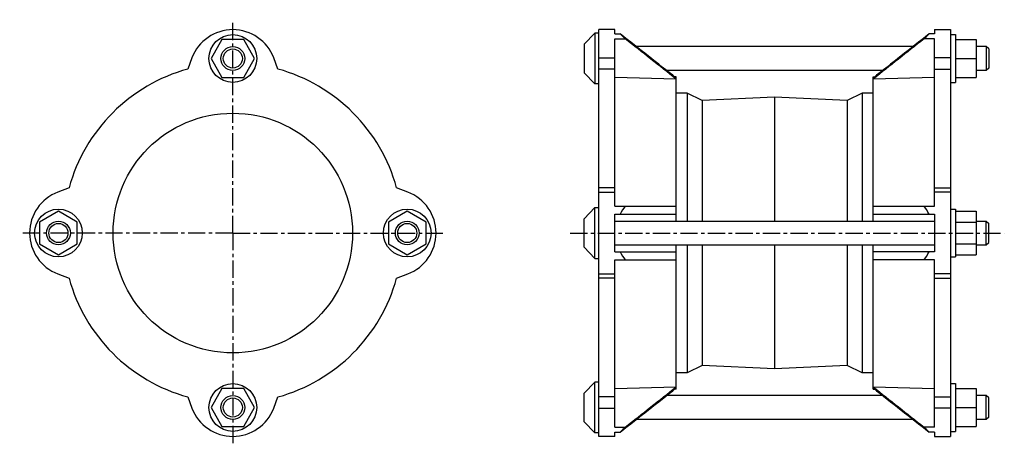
# Model space of a CAD drawing. Header units: millimetres. Extents: x -28 to 467, y 27 to 242.
import ezdxf

# ---------------------------------------------------------------- set-up
doc = ezdxf.new("R2010")
doc.units = ezdxf.units.MM
doc.header["$LTSCALE"] = 23.1
doc.linetypes.add('CENTER', pattern=[0.6, 0.375, -0.075, 0.075, -0.075])
doc.layers.get('0').update_dxf_attribs({"linetype": 'CONTINUOUS'})
doc.layers.add('DEFAULT_1', color=7, linetype='CENTER')

msp = doc.modelspace()

# ---------------------------------------------------------------- linework, layer by layer
at = {"color": 7, "linetype": 'Continuous'}
for p, q in [((261.15, 234.8), (255.75, 229.2)), ((261.15, 234.8), (261.15, 209.3)), ((263.15, 234.8), (261.15, 234.8)), ((263.15, 32.05), (263.15, 236.55)), ((271.15, 236.55), (263.15, 236.55)), ((271.15, 234.4), (271.15, 236.55)), ((271.15, 234.4), (273.94, 234.4)), ((432.15, 234.4), (429.36, 234.4)), ((432.15, 236.55), (432.15, 234.4)), ((432.15, 236.55), (440.15, 236.55)), ((440.15, 236.55), (440.15, 32.05)), ((440.15, 234.05), (442.65, 234.05)), ((442.65, 234.05), (442.65, 210.05)), ((73.52, 231.55), (68.04, 222.05)), ((84.49, 231.55), (73.52, 231.55)), ((89.97, 222.05), (84.49, 231.55)), ((255.75, 229.2), (255.75, 214.9)), ((271.15, 147.8), (271.15, 231.93)), ((271.15, 231.93), (276.49, 231.93)), ((421.26, 228.04), (282.04, 228.04)), ((432.15, 231.93), (426.81, 231.93)), ((432.15, 147.8), (432.15, 231.93)), ((442.65, 231.55), (453.1, 231.55)), ((453.1, 231.55), (453.1, 212.55)), ((458.15, 228.04), (453.1, 228.04)), ((458.15, 228.04), (458.15, 216.07)), ((459.38, 226.85), (458.15, 228.04)), ((459.38, 226.85), (459.38, 217.25)), ((58.44, 222.37), (56.3, 216.73)), ((68.04, 222.05), (73.52, 212.55)), ((84.49, 212.55), (89.97, 222.05)), ((101.71, 216.73), (99.57, 222.37)), ((263.15, 222.37), (271.15, 222.37)), ((440.15, 222.37), (432.15, 222.37)), ((442.65, 222.05), (453.1, 222.05)), ((261.15, 209.3), (255.75, 214.9)), ((271.15, 216.73), (263.15, 216.73)), ((406.04, 216.07), (297.26, 216.07)), ((432.15, 216.73), (440.15, 216.73)), ((458.15, 216.07), (453.1, 216.07)), ((459.38, 217.25), (458.15, 216.07)), ((73.52, 212.55), (84.49, 212.55)), ((263.15, 209.3), (261.15, 209.3)), ((302.15, 211.63), (271.15, 212.44)), ((302.15, 212.8), (301.39, 212.82)), ((302.15, 140.29), (302.15, 212.8)), ((401.15, 212.8), (401.91, 212.82)), ((401.15, 140.29), (401.15, 212.8)), ((432.15, 212.44), (401.15, 211.63)), ((440.15, 210.05), (442.65, 210.05)), ((442.65, 212.55), (453.1, 212.55)), ((307.65, 204.55), (302.15, 204.55)), ((307.65, 204.55), (307.65, 140.29)), ((315.24, 200.85), (307.65, 204.55)), ((395.65, 204.55), (388.06, 200.85)), ((395.65, 204.55), (395.65, 140.29)), ((401.15, 204.55), (395.65, 204.55)), ((351.65, 202.56), (315.24, 200.85)), ((315.24, 200.85), (315.24, 140.29)), ((351.65, 202.56), (351.65, 140.29)), ((388.06, 200.85), (351.65, 202.56)), ((388.06, 200.85), (388.06, 140.29)), ((-3.42, 157.01), (-9.06, 154.87)), ((167.07, 154.87), (161.43, 157.01)), ((271.15, 157.01), (263.15, 157.01)), ((263.15, 154.87), (271.15, 154.87)), ((432.15, 157.01), (440.15, 157.01)), ((440.15, 154.87), (432.15, 154.87)), ((-8.74, 145.27), (-18.24, 139.79)), ((0.76, 139.79), (-8.74, 145.27)), ((166.76, 145.27), (157.26, 139.79)), ((176.26, 139.79), (166.76, 145.27)), ((255.75, 141.45), (261.15, 147.05)), ((261.15, 121.55), (261.15, 147.05)), ((261.15, 147.05), (263.15, 147.05)), ((271.15, 147.8), (302.15, 147.8)), ((271.15, 124.8), (271.15, 143.8)), ((271.15, 143.8), (302.15, 143.8)), ((401.15, 147.8), (432.15, 147.8)), ((401.15, 143.8), (432.15, 143.8)), ((432.15, 143.8), (432.15, 124.8)), ((440.15, 146.3), (442.65, 146.3)), ((442.65, 146.3), (442.65, 122.3)), ((442.65, 145.27), (453.1, 145.27)), ((453.1, 145.27), (453.1, 123.33)), ((-18.24, 139.79), (-18.24, 128.82)), ((0.76, 128.82), (0.76, 139.79)), ((157.26, 139.79), (157.26, 128.82)), ((176.26, 128.82), (176.26, 139.79)), ((255.75, 127.15), (255.75, 141.45)), ((271.15, 140.29), (432.15, 140.29)), ((442.65, 139.79), (453.1, 139.79)), ((453.1, 140.29), (458.15, 140.29)), ((458.15, 140.29), (459.38, 139.1)), ((458.15, 128.32), (458.15, 140.29)), ((459.38, 129.5), (459.38, 139.1)), ((458.15, 128.32), (459.38, 129.5)), ((-18.24, 128.82), (-8.74, 123.33)), ((-8.74, 123.33), (0.76, 128.82)), ((157.26, 128.82), (166.76, 123.33)), ((166.76, 123.33), (176.26, 128.82)), ((255.75, 127.15), (261.15, 121.55)), ((271.15, 128.32), (432.15, 128.32)), ((271.15, 124.8), (302.15, 124.8)), ((302.15, 55.8), (302.15, 128.32)), ((307.65, 128.32), (307.65, 64.05)), ((315.24, 128.32), (315.24, 67.75)), ((351.65, 128.32), (351.65, 66.05)), ((388.06, 128.32), (388.06, 67.75)), ((395.65, 128.32), (395.65, 64.05)), ((401.15, 55.8), (401.15, 128.32)), ((432.15, 124.8), (401.15, 124.8)), ((442.65, 128.82), (453.1, 128.82)), ((453.1, 128.32), (458.15, 128.32)), ((261.15, 121.55), (263.15, 121.55)), ((271.15, 36.68), (271.15, 120.8)), ((271.15, 120.8), (302.15, 120.8)), ((432.15, 120.8), (401.15, 120.8)), ((432.15, 36.68), (432.15, 120.8)), ((440.15, 122.3), (442.65, 122.3)), ((442.65, 123.33), (453.1, 123.33)), ((-9.06, 113.74), (-3.42, 111.6)), ((161.43, 111.6), (167.07, 113.74)), ((263.15, 113.74), (271.15, 113.74)), ((271.15, 111.6), (263.15, 111.6)), ((440.15, 113.74), (432.15, 113.74)), ((432.15, 111.6), (440.15, 111.6)), ((315.24, 67.75), (307.65, 64.05)), ((351.65, 66.05), (315.24, 67.75)), ((388.06, 67.75), (351.65, 66.05)), ((395.65, 64.05), (388.06, 67.75)), ((307.65, 64.05), (302.15, 64.05)), ((401.15, 64.05), (395.65, 64.05)), ((73.52, 56.05), (68.04, 46.55)), ((84.49, 56.05), (73.52, 56.05)), ((89.97, 46.55), (84.49, 56.05)), ((261.15, 59.3), (255.75, 53.7)), ((261.15, 33.8), (261.15, 59.3)), ((263.15, 59.3), (261.15, 59.3)), ((271.15, 56.17), (302.15, 56.97)), ((302.15, 55.8), (301.39, 55.78)), ((401.15, 56.97), (432.15, 56.17)), ((401.15, 55.8), (401.91, 55.78)), ((440.15, 58.55), (442.65, 58.55)), ((442.65, 58.55), (442.65, 34.55)), ((442.65, 56.05), (453.1, 56.05)), ((453.1, 56.05), (453.1, 37.05)), ((56.3, 51.87), (58.44, 46.24)), ((99.57, 46.24), (101.71, 51.87)), ((255.75, 39.4), (255.75, 53.7)), ((271.15, 51.87), (263.15, 51.87)), ((406.04, 52.54), (297.26, 52.54)), ((432.15, 51.87), (440.15, 51.87)), ((458.15, 52.54), (453.1, 52.54)), ((459.38, 51.35), (458.15, 52.54)), ((458.15, 40.57), (458.15, 52.54)), ((459.38, 41.75), (459.38, 51.35)), ((68.04, 46.55), (73.52, 37.05)), ((84.49, 37.05), (89.97, 46.55)), ((263.15, 46.24), (271.15, 46.24)), ((440.15, 46.24), (432.15, 46.24)), ((442.65, 46.55), (453.1, 46.55)), ((421.26, 40.57), (282.04, 40.57)), ((458.15, 40.57), (453.1, 40.57)), ((459.38, 41.75), (458.15, 40.57)), ((73.52, 37.05), (84.49, 37.05)), ((261.15, 33.8), (255.75, 39.4)), ((271.15, 36.68), (276.49, 36.68)), ((432.15, 36.68), (426.81, 36.68)), ((442.65, 37.05), (453.1, 37.05)), ((263.15, 33.8), (261.15, 33.8)), ((271.15, 32.05), (263.15, 32.05)), ((271.15, 34.21), (273.94, 34.21)), ((271.15, 32.05), (271.15, 34.21)), ((432.15, 34.21), (429.36, 34.21)), ((432.15, 34.21), (432.15, 32.05)), ((432.15, 32.05), (440.15, 32.05)), ((440.15, 34.55), (442.65, 34.55))]:
    msp.add_line(p, q, dxfattribs=at)
for centre, radius in [((79.01, 222.05), 12), ((79.01, 222.05), 5.98), ((79.01, 222.05), 4.8), ((79.01, 134.3), 60.25), ((-8.74, 134.3), 12), ((166.76, 134.3), 12), ((-8.74, 134.3), 5.98), ((-8.74, 134.3), 4.8), ((166.76, 134.3), 5.98), ((166.76, 134.3), 4.8), ((79.01, 46.55), 12), ((79.01, 46.55), 5.98), ((79.01, 46.55), 4.8)]:
    msp.add_circle(centre, radius, dxfattribs=at)
for centre, radius, start, end in [((79.01, 214.55), 22, 20.813, 159.187), ((521.91, 487.71), 354.49, 225.6105, 226.1847), ((180.33, 488.8), 356.01, 313.8166, 314.3883), ((-7239.69, -9300.69), 12139.35, 51.590878, 51.745288), ((7942.99, -9300.69), 12139.35, 128.254712, 128.409122), ((79.01, 134.3), 85.5, 105.4016, 164.5984), ((79.01, 134.3), 85.5, 15.4016, 74.5984), ((-1.24, 134.3), 22, 110.813, 249.187), ((159.26, 134.3), 22, 290.813, 69.187), ((292.83, 134.57), 21.03, 140.9972, 153.9499), ((410.47, 134.57), 21.03, 26.0502, 39.0027), ((292.83, 134.04), 21.03, 206.0502, 219.0027), ((410.47, 134.04), 21.03, 320.9972, 333.9499), ((79.01, 134.3), 85.5, 195.4016, 254.5984), ((79.01, 134.3), 85.5, 285.4016, 344.5984), ((-7239.69, 9569.3), 12139.35, 308.254712, 308.409122), ((7942.99, 9569.3), 12139.35, 231.590878, 231.745288), ((79.01, 54.05), 22, 200.813, 339.187), ((522.97, -220.2), 356.01, 133.8166, 134.3883), ((181.39, -219.11), 354.49, 45.6105, 46.1847)]:
    msp.add_arc(centre, radius, start, end, dxfattribs=at)
for points in [[(302.15, 212.23), (292.75, 219.62), (283.35, 227.01), (273.94, 234.4)], [(429.36, 234.4), (419.95, 227.01), (410.55, 219.62), (401.15, 212.23)], [(273.94, 34.21), (283.35, 41.6), (292.75, 48.98), (302.15, 56.38)], [(401.15, 56.38), (410.55, 48.98), (419.95, 41.6), (429.36, 34.21)]]:
    msp.add_open_spline(points, degree=3, dxfattribs=at)
at = {"layer": 'DEFAULT_1', "color": 7, "linetype": 'CENTER'}
for p, q in [((79.01, 134.3), (79.01, 241.55)), ((79.01, 134.3), (-28.24, 134.3)), ((79.01, 134.3), (79.01, 27.05)), ((79.01, 134.3), (186.26, 134.3)), ((248.77, 134.3), (467.22, 134.3))]:
    msp.add_line(p, q, dxfattribs=at)

doc.saveas('drawing.dxf')
